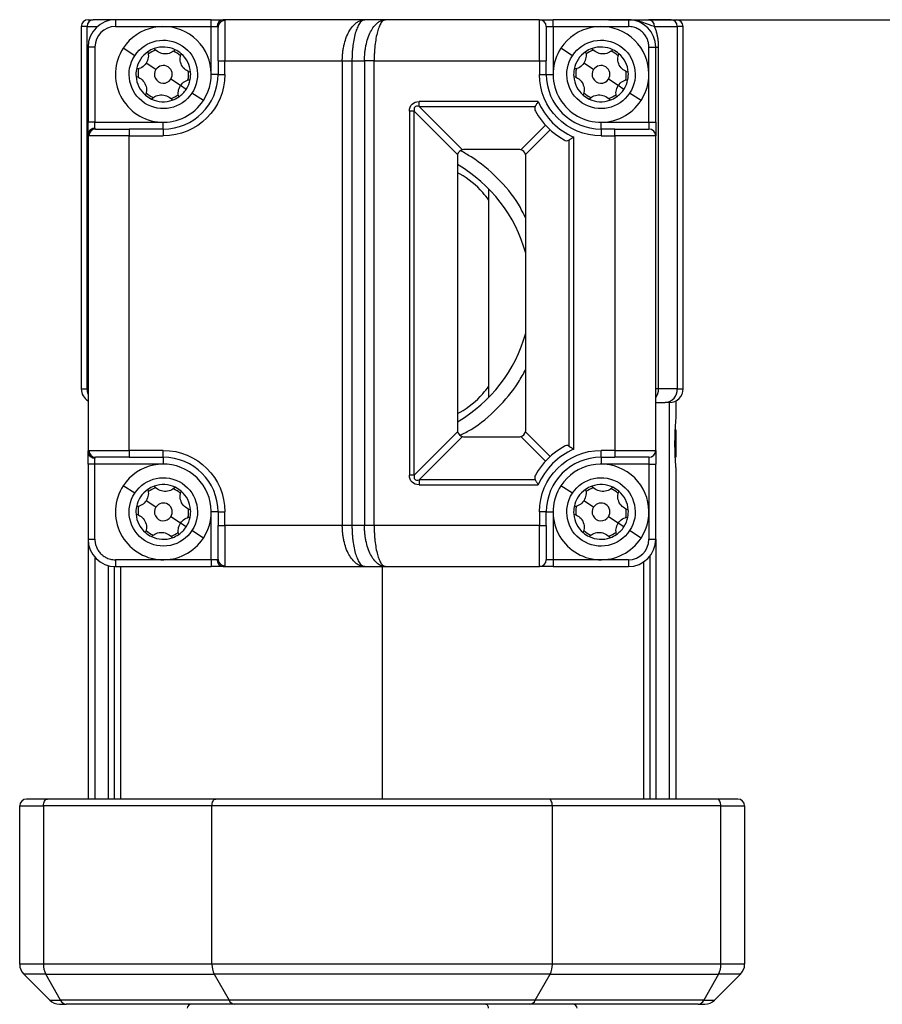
# Model space of a CAD drawing. Header units: millimetres. Extents: x 25 to 1092, y 25 to 838.
# Tile 79 of 81: x 836 to 899, y 678 to 750. Entities that reach past the tile are written whole.
import ezdxf

# ---------------------------------------------------------------- set-up
doc = ezdxf.new("R2010")
doc.units = ezdxf.units.MM
doc.header["$LTSCALE"] = 4
doc.linetypes.add('SLD-Solid', pattern=[0])
doc.layers.add('DIMENSIONS', color=140, linetype='SLD-Solid', lineweight=25)
doc.styles.add('SLDTEXTSTYLE0', font='VERDANA.TTF')
doc.dimstyles.new('SLDDIMSTYLE4', dxfattribs={"dimtxt": 8.632031, "dimasz": 13.208, "dimexe": 0, "dimexo": 0.0625, "dimgap": 2.158008, "dimtad": 0, "dimtih": 1, "dimtoh": 1, "dimrnd": 1e-09, "dimzin": 12, "dimdsep": 46, "dimtxsty": 'SLDTEXTSTYLE0', "dimsah": 1, "dimcen": 0.09, "dimadec": 0, "dimazin": 3, "dimtfac": 1, "dimtofl": 0, "dimtmove": 0, "dimatfit": 3, "dimfxl": 0, "dimfrac": 2, "dimtolj": 1, "dimtzin": 12, "dimarcsym": 0})

# ---------------------------------------------------------------- blocks, each defined once
blk = doc.blocks.new('_D_14')
at = {"layer": 'DIMENSIONS'}
for p, q in [((879.097, 749.536), (959.123, 749.536)), ((946.423, 749.536), (946.423, 712.356)), ((933.597, 696.705), (930.699, 696.705)), ((930.699, 696.705), (930.699, 682.985)), ((959.248, 696.705), (962.147, 696.705)), ((962.147, 696.705), (962.147, 682.985)), ((930.699, 682.985), (933.597, 682.985)), ((962.147, 682.985), (959.248, 682.985)), ((946.423, 634.958), (946.423, 681.053)), ((873.057, 634.958), (959.123, 634.958))]:
    blk.add_line(p, q, dxfattribs=at)
for points in [[(946.423, 749.536), (944.391, 736.328), (948.455, 736.328)], [(946.423, 634.958), (948.455, 648.166), (944.391, 648.166)]]:
    blk.add_solid(points, dxfattribs=at)
at = {"layer": 'DIMENSIONS', "char_height": 8.4667, "attachment_point": 1, "style": 'SLDTEXTSTYLE0'}
for s, insert in [('114.6', (930.007, 709.391)), ('4.51', (933.597, 693.739))]:
    blk.add_mtext(s, dxfattribs=dict(at, insert=insert))

msp = doc.modelspace()

# ---------------------------------------------------------------- linework, layer by layer
for p, q in [((840.94, 749.036), (840.517, 749.036)), ((840.517, 749.036), (840.517, 722.536)), ((840.94, 722.536), (840.94, 749.036)), ((840.94, 749.036), (841.695, 749.036)), ((843.017, 749.536), (841.387, 749.536)), ((843.017, 749.536), (843.017, 749.036)), ((850.017, 749.536), (843.017, 749.536)), ((843.017, 749.036), (850.017, 749.036)), ((850.017, 749.036), (850.017, 749.536)), ((850.017, 745.536), (850.017, 749.036)), ((850.017, 749.036), (850.45, 749.036)), ((861.26, 749.536), (850.883, 749.536)), ((851.017, 749.475), (851.017, 746.536)), ((862.76, 749.536), (861.26, 749.536)), ((874.017, 749.536), (862.76, 749.536)), ((874.017, 746.536), (874.017, 749.536)), ((874.517, 749.036), (875.017, 749.036)), ((875.017, 749.036), (875.017, 749.536)), ((880.517, 749.536), (875.017, 749.536)), ((875.017, 749.036), (875.017, 745.536)), ((875.017, 749.036), (880.517, 749.036)), ((880.517, 749.536), (880.517, 749.036)), ((883.648, 749.536), (881.989, 749.536)), ((882.437, 749.036), (884.095, 749.036)), ((884.095, 749.036), (884.095, 722.536)), ((884.517, 749.036), (884.095, 749.036)), ((884.517, 722.536), (884.517, 749.036)), ((841.517, 747.536), (841.017, 747.536)), ((841.017, 747.536), (841.017, 742.036)), ((841.517, 747.536), (841.517, 742.036)), ((882.017, 742.036), (882.017, 747.536)), ((882.017, 747.536), (882.517, 747.536)), ((882.517, 747.536), (882.729, 747.536)), ((882.517, 742.036), (882.517, 747.536)), ((882.729, 722.536), (882.729, 747.536)), ((844.424, 746.903), (843.587, 747.45)), ((876.424, 746.903), (875.587, 747.45)), ((845.973, 745.891), (845.262, 746.356)), ((850.517, 746.536), (850.517, 745.536)), ((850.517, 746.536), (851.017, 746.536)), ((851.017, 745.536), (851.017, 746.536)), ((851.017, 746.536), (859.603, 746.536)), ((859.603, 746.536), (860.31, 746.536)), ((859.603, 746.536), (859.603, 712.536)), ((860.31, 746.536), (861.225, 746.536)), ((860.31, 746.536), (860.31, 712.536)), ((861.225, 746.536), (861.225, 712.536)), ((861.932, 746.536), (861.225, 746.536)), ((861.932, 746.536), (874.017, 746.536)), ((861.932, 712.536), (861.932, 746.536)), ((874.017, 746.536), (874.017, 745.536)), ((874.017, 746.536), (874.517, 746.536)), ((874.517, 745.536), (874.517, 746.536)), ((877.973, 745.891), (877.262, 746.356)), ((850.517, 745.536), (850.017, 745.536)), ((850.517, 745.536), (851.017, 745.536)), ((874.017, 745.536), (874.517, 745.536)), ((874.517, 745.536), (875.017, 745.536)), ((847.773, 744.715), (847.062, 745.18)), ((848.192, 744.442), (847.773, 744.715)), ((879.773, 744.715), (879.062, 745.18)), ((880.192, 744.442), (879.773, 744.715)), ((849.448, 743.621), (848.61, 744.168)), ((881.448, 743.621), (880.61, 744.168)), ((873.932, 743.543), (865.217, 743.543)), ((865.217, 743.189), (865.217, 743.543)), ((865.217, 743.189), (873.705, 743.189)), ((868.388, 740.019), (865.217, 743.189)), ((864.51, 742.836), (864.51, 716.236)), ((864.864, 742.836), (864.51, 742.836)), ((864.864, 716.236), (864.864, 742.836)), ((864.864, 742.836), (868.034, 739.665)), ((841.517, 742.036), (841.017, 742.036)), ((841.517, 741.603), (841.517, 742.036)), ((841.517, 742.036), (846.517, 742.036)), ((846.517, 741.536), (846.517, 742.036)), ((874.456, 741.827), (872.647, 740.019)), ((878.517, 741.536), (878.517, 742.036)), ((878.517, 742.036), (882.017, 742.036)), ((882.017, 742.036), (882.017, 741.536)), ((882.017, 742.036), (882.517, 742.036)), ((841.017, 741.17), (841.017, 717.902)), ((844.017, 741.036), (841.078, 741.036)), ((844.017, 741.536), (844.017, 741.036)), ((846.517, 741.536), (844.017, 741.536)), ((844.017, 718.036), (844.017, 741.036)), ((844.017, 741.036), (846.517, 741.036)), ((846.517, 741.536), (846.517, 741.036)), ((873, 739.665), (874.809, 741.474)), ((878.517, 741.536), (878.517, 741.036)), ((879.517, 741.536), (878.517, 741.536)), ((878.517, 741.036), (879.517, 741.036)), ((879.517, 741.036), (879.517, 741.536)), ((879.517, 741.036), (879.517, 718.036)), ((882.517, 741.036), (879.517, 741.036)), ((882.517, 718.036), (882.517, 741.036)), ((876.171, 740.724), (876.171, 718.348)), ((876.525, 718.121), (876.525, 740.95)), ((868.017, 739.536), (868.017, 719.536)), ((872.517, 740.036), (868.517, 740.036)), ((873.017, 719.536), (873.017, 739.536)), ((870.317, 721.922), (870.317, 737.149)), ((840.517, 722.536), (840.94, 722.536)), ((841.017, 722.536), (840.94, 722.536)), ((882.729, 722.536), (882.517, 722.536)), ((884.095, 722.536), (882.729, 722.536)), ((884.095, 722.536), (884.517, 722.536)), ((882.517, 721.536), (883.201, 721.536)), ((883.493, 721.536), (883.493, 692.536)), ((884.017, 720.48), (884.017, 721.67)), ((868.034, 719.406), (864.864, 716.236)), ((874.809, 717.597), (873, 719.406)), ((884.017, 717.536), (884.017, 719.536)), ((865.217, 715.882), (868.388, 719.053)), ((868.517, 719.036), (872.517, 719.036)), ((872.647, 719.053), (874.456, 717.244)), ((841.078, 718.036), (844.017, 718.036)), ((846.517, 718.036), (844.017, 718.036)), ((844.017, 718.036), (844.017, 717.536)), ((846.517, 717.536), (846.517, 718.036)), ((879.517, 718.036), (878.517, 718.036)), ((878.517, 717.536), (878.517, 718.036)), ((879.517, 718.036), (879.517, 717.536)), ((879.517, 718.036), (882.517, 718.036)), ((841.017, 717.89), (841.017, 717.606)), ((841.517, 717.036), (841.517, 717.469)), ((844.017, 717.536), (846.517, 717.536)), ((846.517, 717.536), (846.517, 717.036)), ((878.517, 717.536), (879.517, 717.536)), ((878.517, 717.536), (878.517, 717.036)), ((882.017, 717.536), (882.017, 717.036)), ((841.517, 717.036), (841.017, 717.036)), ((841.017, 717.036), (841.017, 711.536)), ((846.517, 717.036), (841.517, 717.036)), ((841.517, 711.536), (841.517, 717.036)), ((882.017, 717.036), (878.517, 717.036)), ((882.017, 717.036), (882.517, 717.036)), ((882.017, 717.036), (882.017, 711.536)), ((882.517, 711.536), (882.517, 717.036)), ((884.017, 692.536), (884.017, 716.592)), ((864.864, 716.236), (864.51, 716.236)), ((873.705, 715.882), (865.217, 715.882)), ((865.217, 715.882), (865.217, 715.529)), ((844.424, 714.903), (843.587, 715.45)), ((865.217, 715.529), (873.932, 715.529)), ((876.424, 714.903), (875.587, 715.45)), ((845.973, 713.891), (845.262, 714.356)), ((877.973, 713.891), (877.262, 714.356)), ((847.773, 712.715), (847.062, 713.18)), ((850.017, 710.036), (850.017, 713.536)), ((850.517, 713.536), (850.017, 713.536)), ((850.517, 713.536), (850.517, 712.536)), ((850.517, 713.536), (851.017, 713.536)), ((851.017, 712.536), (851.017, 713.536)), ((874.017, 713.536), (874.017, 712.536)), ((874.517, 713.536), (874.017, 713.536)), ((874.517, 712.536), (874.517, 713.536)), ((874.517, 713.536), (875.017, 713.536)), ((875.017, 713.536), (875.017, 710.036)), ((879.773, 712.715), (879.062, 713.18)), ((848.192, 712.442), (847.773, 712.715)), ((850.517, 712.536), (851.017, 712.536)), ((859.603, 712.536), (851.017, 712.536)), ((851.017, 712.536), (851.017, 709.596)), ((860.31, 712.536), (859.603, 712.536)), ((861.225, 712.536), (860.31, 712.536)), ((861.932, 712.536), (861.225, 712.536)), ((874.017, 712.536), (861.932, 712.536)), ((874.017, 712.536), (874.517, 712.536)), ((874.017, 709.536), (874.017, 712.536)), ((880.192, 712.442), (879.773, 712.715)), ((841.017, 711.536), (841.017, 692.536)), ((841.017, 711.536), (841.517, 711.536)), ((849.448, 711.621), (848.61, 712.168)), ((881.448, 711.621), (880.61, 712.168)), ((882.017, 711.536), (882.517, 711.536)), ((882.517, 711.536), (882.517, 692.536)), ((841.542, 692.536), (841.542, 710.186)), ((850.017, 710.036), (843.017, 710.036)), ((843.017, 710.036), (843.017, 709.536)), ((850.45, 710.036), (850.017, 710.036)), ((850.017, 710.036), (850.017, 709.536)), ((875.017, 710.036), (874.517, 710.036)), ((875.017, 710.036), (875.017, 709.536)), ((880.517, 710.036), (875.017, 710.036)), ((880.517, 710.036), (880.517, 709.536)), ((882.12, 692.536), (882.12, 710.339)), ((842.517, 692.536), (842.517, 709.599)), ((842.915, 709.538), (842.915, 692.536)), ((843.017, 709.536), (850.017, 709.536)), ((843.393, 709.536), (843.393, 692.536)), ((850.883, 709.536), (861.26, 709.536)), ((861.26, 709.536), (862.76, 709.536)), ((862.517, 709.536), (862.517, 692.536)), ((862.76, 709.536), (874.017, 709.536)), ((875.017, 709.536), (880.517, 709.536)), ((881.642, 692.536), (881.642, 709.882)), ((836.017, 692.036), (837.755, 692.036)), ((836.017, 680.45), (836.017, 692.036)), ((850.072, 692.036), (837.755, 692.036)), ((837.755, 692.036), (837.755, 680.45)), ((850.355, 692.536), (838.038, 692.536)), ((874.963, 692.036), (850.072, 692.036)), ((850.072, 680.45), (850.072, 692.036)), ((886.997, 692.536), (874.68, 692.536)), ((874.963, 680.45), (874.963, 692.036)), ((887.28, 692.036), (874.963, 692.036)), ((887.28, 680.45), (887.28, 692.036)), ((887.28, 692.036), (889.017, 692.036)), ((889.017, 692.036), (889.017, 680.45)), ((837.755, 680.45), (836.017, 680.45)), ((850.072, 680.45), (837.755, 680.45)), ((874.963, 680.45), (850.072, 680.45)), ((887.28, 680.45), (874.963, 680.45)), ((889.017, 680.45), (887.28, 680.45)), ((837.92, 679.743), (836.31, 679.743)), ((836.31, 679.743), (838.225, 677.829)), ((837.92, 679.743), (850.238, 679.743)), ((839.003, 677.829), (837.92, 679.743)), ((874.797, 679.743), (850.238, 679.743)), ((850.238, 679.743), (851.321, 677.829)), ((873.714, 677.829), (874.797, 679.743)), ((874.797, 679.743), (887.114, 679.743)), ((887.114, 679.743), (886.032, 677.829)), ((886.81, 677.829), (888.725, 679.743)), ((888.725, 679.743), (887.114, 679.743)), ((838.225, 677.829), (839.003, 677.829)), ((851.321, 677.829), (839.003, 677.829)), ((873.714, 677.829), (851.321, 677.829)), ((886.032, 677.829), (873.714, 677.829)), ((886.032, 677.829), (886.81, 677.829)), ((851.721, 677.536), (839.403, 677.536)), ((885.632, 677.536), (873.314, 677.536))]:
    msp.add_line(p, q)
at = {"flags": 128}
for points in [[(837.755, 692.036), (837.76, 692.133), (837.776, 692.227), (837.802, 692.313), (837.838, 692.389), (837.88, 692.451), (837.929, 692.498), (837.982, 692.526), (838.038, 692.536)], [(850.072, 692.036), (850.078, 692.133), (850.094, 692.227), (850.12, 692.313), (850.155, 692.389), (850.198, 692.451), (850.247, 692.498), (850.3, 692.526), (850.355, 692.536)], [(874.963, 692.036), (874.957, 692.133), (874.941, 692.227), (874.915, 692.313), (874.88, 692.389), (874.837, 692.451), (874.788, 692.498), (874.735, 692.526), (874.68, 692.536)], [(887.28, 692.036), (887.275, 692.133), (887.259, 692.227), (887.232, 692.313), (887.197, 692.389), (887.154, 692.451), (887.106, 692.498), (887.053, 692.526), (886.997, 692.536)], [(870.105, 677.536), (870.137, 677.53), (870.168, 677.513), (870.196, 677.485), (870.22, 677.448), (870.241, 677.402), (870.256, 677.35), (870.265, 677.294), (870.268, 677.236)]]:
    msp.add_lwpolyline(points, dxfattribs=at)
for centre, radius, start, end in [((841.017, 749.036), 0.5, 90, 180), ((841.415, 749.061), 0.476, 93.36762, 183.01175), ((843.017, 747.536), 2, 90, 180), ((846.517, 745.536), 3.5, 326.84238, 146.84238), ((850.92, 749.067), 0.47, 94.40195, 183.81126), ((851.012, 748.98), 0.495, 89.42128, 179.40934), ((874.017, 749.036), 0.5, 0, 90), ((878.517, 745.536), 3.5, 326.84238, 146.84238), ((880.517, 747.536), 2, 0, 90), ((881.961, 749.061), 0.476, 356.98825, 86.63238), ((883.62, 749.061), 0.476, 356.98825, 86.63238), ((884.017, 749.036), 0.5, 0, 90), ((846.517, 745.536), 2, 64.51074, 109.17403), ((878.517, 745.536), 2, 64.51074, 109.17403), ((846.517, 745.536), 3.5, 146.84238, 326.84238), ((846.517, 745.536), 2, 124.51074, 169.17403), ((846.517, 745.536), 2, 109.17403, 124.51074), ((846.517, 745.536), 1.85, 107.19539, 126.48937), ((846.517, 745.536), 1.85, 47.19539, 66.48937), ((846.517, 745.536), 2, 49.17403, 64.51074), ((846.517, 745.536), 2, 4.51074, 49.17403), ((878.517, 745.536), 3.5, 146.84238, 326.84238), ((878.517, 745.536), 2, 124.51074, 169.17403), ((878.517, 745.536), 2, 109.17403, 124.51074), ((878.517, 745.536), 1.85, 107.19539, 126.48937), ((878.517, 745.536), 1.85, 47.19539, 66.48937), ((878.517, 745.536), 2, 49.17403, 64.51074), ((878.517, 745.536), 2, 4.51074, 49.17403), ((846.517, 745.536), 0.65, 326.84238, 146.84238), ((878.517, 745.536), 0.65, 326.84238, 146.84238), ((846.517, 745.536), 2, 169.17403, 184.51074), ((846.517, 745.536), 2, 184.51074, 229.17403), ((846.517, 745.536), 1.85, 167.19539, 186.48937), ((846.517, 745.536), 0.65, 146.84238, 326.84238), ((846.517, 745.536), 4, 270, 0), ((846.517, 745.536), 1.85, 347.19539, 6.48937), ((846.517, 745.536), 2, 349.17403, 4.51074), ((878.517, 745.536), 4, 180, 270), ((878.517, 745.536), 2, 169.17403, 184.51074), ((878.517, 745.536), 2, 184.51074, 229.17403), ((878.517, 745.536), 1.85, 167.19539, 186.48937), ((878.517, 745.536), 0.65, 146.84238, 326.84238), ((878.517, 745.536), 1.85, 347.19539, 6.48937), ((878.517, 745.536), 2, 349.17403, 4.51074), ((846.517, 745.536), 2, 326.84238, 349.17403), ((878.517, 745.536), 2, 326.84238, 349.17403), ((846.517, 745.536), 2, 229.17403, 244.51074), ((846.517, 745.536), 1.85, 227.19539, 246.48937), ((846.517, 745.536), 1.85, 287.19539, 306.48937), ((846.517, 745.536), 2, 289.17403, 304.51074), ((846.517, 745.536), 2, 304.51074, 326.84238), ((878.517, 745.536), 2, 229.17403, 244.51074), ((878.517, 745.536), 1.85, 227.19539, 246.48937), ((878.517, 745.536), 1.85, 287.19539, 306.48937), ((878.517, 745.536), 2, 289.17403, 304.51074), ((878.517, 745.536), 2, 304.51074, 326.84238), ((846.517, 745.536), 2, 244.51074, 289.17403), ((878.517, 745.536), 2, 244.51074, 289.17403), ((878.517, 745.536), 5.5, 209.40035, 240.59965), ((841.486, 741.134), 0.47, 86.18874, 175.59805), ((841.573, 741.041), 0.495, 90.59066, 180.57872), ((882.017, 741.036), 0.5, 0, 90), ((868.517, 739.536), 0.5, 165, 180), ((868.517, 739.536), 0.5, 105, 165), ((868.517, 739.536), 0.5, 90, 105), ((872.517, 739.536), 0.5, 75, 90), ((872.517, 739.536), 0.5, 15, 75), ((872.517, 739.536), 0.5, 0, 15), ((862.517, 729.536), 10.9, 15.5701, 59.69605), ((862.517, 729.536), 10.9, 300.30395, 344.4299), ((841.517, 722.536), 1, 180, 240), ((842.036, 722.533), 1.097, 179.88367, 201.69928), ((881.659, 722.528), 1.069, 323.37211, 0.39097), ((883.145, 722.486), 0.952, 273.36762, 3.01175), ((883.517, 722.536), 1, 270, 0), ((868.517, 719.536), 0.5, 180, 195), ((868.517, 719.536), 0.5, 195, 255), ((872.517, 719.536), 0.5, 285, 345), ((872.517, 719.536), 0.5, 345, 0), ((868.517, 719.536), 0.5, 255, 270), ((872.517, 719.536), 0.5, 270, 285), ((841.573, 718.031), 0.495, 179.42128, 269.40934), ((878.517, 713.536), 5.5, 119.40035, 150.59965), ((882.017, 718.036), 0.5, 270, 0), ((841.486, 717.938), 0.47, 184.40195, 273.81126), ((846.517, 713.536), 4, 360, 90), ((878.517, 713.536), 4, 90, 180), ((846.517, 713.536), 3.5, 326.84238, 146.84238), ((878.517, 713.536), 3.5, 326.84238, 146.84238), ((846.517, 713.536), 3.5, 146.84238, 326.84238), ((846.517, 713.536), 2, 124.51074, 169.17403), ((846.517, 713.536), 2, 109.17403, 124.51074), ((846.517, 713.536), 1.85, 107.19539, 126.48937), ((846.517, 713.536), 2, 64.51074, 109.17403), ((846.517, 713.536), 1.85, 47.19539, 66.48937), ((846.517, 713.536), 2, 49.17403, 64.51074), ((878.517, 713.536), 3.5, 146.84238, 326.84238), ((878.517, 713.536), 2, 124.51074, 169.17403), ((878.517, 713.536), 2, 109.17403, 124.51074), ((878.517, 713.536), 1.85, 107.19539, 126.48937), ((878.517, 713.536), 2, 64.51074, 109.17403), ((878.517, 713.536), 1.85, 47.19539, 66.48937), ((878.517, 713.536), 2, 49.17403, 64.51074), ((846.517, 713.536), 2, 4.51074, 49.17403), ((878.517, 713.536), 2, 4.51074, 49.17403), ((846.517, 713.536), 2, 169.17403, 184.51074), ((846.517, 713.536), 1.85, 167.19539, 186.48937), ((846.517, 713.536), 0.65, 146.84238, 326.84238), ((846.517, 713.536), 0.65, 326.84238, 146.84238), ((846.517, 713.536), 1.85, 347.19539, 6.48937), ((846.517, 713.536), 2, 349.17403, 4.51074), ((878.517, 713.536), 2, 169.17403, 184.51074), ((878.517, 713.536), 1.85, 167.19539, 186.48937), ((878.517, 713.536), 0.65, 146.84238, 326.84238), ((878.517, 713.536), 0.65, 326.84238, 146.84238), ((878.517, 713.536), 1.85, 347.19539, 6.48937), ((878.517, 713.536), 2, 349.17403, 4.51074), ((846.517, 713.536), 2, 184.51074, 229.17403), ((846.517, 713.536), 2, 326.84238, 349.17403), ((878.517, 713.536), 2, 184.51074, 229.17403), ((878.517, 713.536), 2, 326.84238, 349.17403), ((846.517, 713.536), 1.85, 227.19539, 246.48937), ((846.517, 713.536), 2, 304.51074, 326.84238), ((878.517, 713.536), 1.85, 227.19539, 246.48937), ((878.517, 713.536), 2, 304.51074, 326.84238), ((843.017, 711.536), 2, 180, 270), ((846.517, 713.536), 2, 229.17403, 244.51074), ((846.517, 713.536), 2, 244.51074, 289.17403), ((846.517, 713.536), 1.85, 287.19539, 306.48937), ((846.517, 713.536), 2, 289.17403, 304.51074), ((878.517, 713.536), 2, 229.17403, 244.51074), ((878.517, 713.536), 2, 244.51074, 289.17403), ((878.517, 713.536), 1.85, 287.19539, 306.48937), ((878.517, 713.536), 2, 289.17403, 304.51074), ((880.517, 711.536), 2, 270, 0), ((850.92, 710.004), 0.47, 176.18874, 265.59805), ((851.012, 710.091), 0.495, 180.59066, 270.57872), ((874.017, 710.036), 0.5, 270, 0), ((836.517, 692.036), 0.5, 90, 180), ((888.517, 692.036), 0.5, 0, 90), ((837.017, 680.45), 1, 180, 225), ((839.221, 680.42), 1.467, 178.85202, 207.52276), ((851.539, 680.42), 1.467, 178.85202, 207.52276), ((873.496, 680.42), 1.467, 332.47724, 1.14798), ((885.814, 680.42), 1.467, 332.47724, 1.14798), ((888.017, 680.45), 1, 315, 0), ((838.932, 678.536), 1, 225, 270), ((839.455, 678.026), 0.493, 203.61925, 263.95537), ((851.773, 678.026), 0.493, 203.61925, 263.95537), ((873.262, 678.026), 0.493, 276.04463, 336.38075), ((885.58, 678.026), 0.493, 276.04463, 336.38075), ((886.103, 678.536), 1, 270, 315), ((848.567, 677.236), 0.3, 90, 180), ((876.467, 677.236), 0.3, 0, 90)]:
    msp.add_arc(centre, radius, start, end)
for points in [[(841.017, 749.536), (841.017, 749.536), (841.144, 749.536), (841.387, 749.536)], [(843.017, 749.036), (842.19, 749.036), (841.517, 748.364), (841.517, 747.536)], [(850.017, 749.536), (850.375, 749.536), (850.705, 749.536), (850.883, 749.536)], [(850.517, 748.985), (850.517, 749.02), (850.494, 749.036), (850.45, 749.036)], [(874.017, 749.536), (874.017, 749.536), (874.465, 749.536), (875.017, 749.536)], [(874.517, 749.036), (874.517, 749.036), (874.517, 747.915), (874.517, 746.536)], [(883.648, 749.536), (883.891, 749.536), (884.017, 749.536), (884.017, 749.536)], [(851.017, 745.536), (851.017, 743.052), (849.001, 741.036), (846.517, 741.036)], [(878.517, 741.036), (876.034, 741.036), (874.017, 743.052), (874.017, 745.536)], [(873.932, 743.543), (874.436, 742.381), (875.363, 741.455), (876.525, 740.95)], [(841.017, 741.17), (841.017, 741.348), (841.017, 741.678), (841.017, 742.036)], [(882.517, 742.036), (882.517, 741.484), (882.517, 741.036), (882.517, 741.036)], [(841.517, 741.603), (841.517, 741.559), (841.533, 741.536), (841.568, 741.536)], [(879.517, 741.536), (880.897, 741.536), (882.017, 741.536), (882.017, 741.536)], [(846.517, 718.036), (849.001, 718.036), (851.017, 716.019), (851.017, 713.536)], [(876.525, 718.121), (875.363, 717.617), (874.436, 716.69), (873.932, 715.529)], [(874.017, 713.536), (874.017, 716.019), (876.034, 718.036), (878.517, 718.036)], [(882.517, 718.036), (882.517, 718.036), (882.517, 717.588), (882.517, 717.036)], [(841.017, 717.036), (841.017, 717.393), (841.017, 717.723), (841.017, 717.902)], [(841.568, 717.536), (841.533, 717.536), (841.517, 717.513), (841.517, 717.469)], [(882.017, 717.536), (882.017, 717.536), (880.897, 717.536), (879.517, 717.536)], [(874.517, 712.536), (874.517, 711.156), (874.517, 710.036), (874.517, 710.036)], [(880.517, 710.036), (881.345, 710.036), (882.017, 710.708), (882.017, 711.536)], [(850.45, 710.036), (850.494, 710.036), (850.517, 710.051), (850.517, 710.086)], [(850.883, 709.536), (850.705, 709.536), (850.375, 709.536), (850.017, 709.536)], [(875.017, 709.536), (874.465, 709.536), (874.017, 709.536), (874.017, 709.536)], [(838.038, 692.536), (837.086, 692.536), (836.517, 692.536), (836.517, 692.536)], [(888.517, 692.536), (888.517, 692.536), (887.949, 692.536), (886.997, 692.536)], [(838.932, 677.536), (838.932, 677.536), (839.108, 677.536), (839.403, 677.536)], [(885.632, 677.536), (885.927, 677.536), (886.103, 677.536), (886.103, 677.536)]]:
    msp.add_open_spline(points, degree=3)
for points, knots in [([(850.517, 746.536), (850.517, 747.112), (850.517, 747.67), (850.517, 748.563), (850.517, 748.87), (850.517, 748.985)], [0, 0, 0, 0, 0.5, 0.5, 1, 1, 1, 1]), ([(850.883, 749.536), (850.898, 749.535), (850.926, 749.535), (850.959, 749.53), (850.985, 749.522), (851.004, 749.511), (851.015, 749.495), (851.017, 749.482), (851.017, 749.475)], [0, 0, 0, 0, 0.164519, 0.328616, 0.493263, 0.659424, 0.828038, 1, 1, 1, 1]), ([(859.603, 746.536), (859.604, 746.589), (859.605, 746.696), (859.612, 746.856), (859.624, 747.016), (859.64, 747.174), (859.662, 747.332), (859.688, 747.488), (859.747, 747.779), (859.867, 748.197), (860.078, 748.666), (860.343, 749.058), (860.576, 749.28), (860.769, 749.404), (860.908, 749.471), (861.075, 749.524), (861.195, 749.532), (861.26, 749.536)], [0, 0, 0, 0, 0.031671, 0.06348, 0.095455, 0.127622, 0.160007, 0.192638, 0.22554, 0.347731, 0.478853, 0.603758, 0.74556, 0.793082, 0.851329, 0.920302, 1, 1, 1, 1]), ([(861.26, 749.536), (861.241, 749.535), (861.204, 749.533), (861.15, 749.517), (861.1, 749.494), (861.054, 749.466), (861.012, 749.433), (860.975, 749.398), (860.941, 749.362), (860.858, 749.263), (860.733, 749.058), (860.583, 748.666), (860.461, 748.197), (860.387, 747.744), (860.346, 747.373), (860.326, 747.097), (860.313, 746.817), (860.311, 746.629), (860.31, 746.536)], [0, 0, 0, 0, 0.041202, 0.079721, 0.115557, 0.14871, 0.179181, 0.20697, 0.232077, 0.254503, 0.396299, 0.521213, 0.652328, 0.774529, 0.831908, 0.888518, 0.944501, 1, 1, 1, 1]), ([(861.225, 746.536), (861.225, 746.589), (861.226, 746.696), (861.233, 746.856), (861.243, 747.015), (861.259, 747.174), (861.279, 747.332), (861.303, 747.487), (861.357, 747.777), (861.467, 748.192), (861.662, 748.662), (861.907, 749.056), (862.126, 749.28), (862.304, 749.404), (862.433, 749.471), (862.587, 749.524), (862.7, 749.532), (862.76, 749.536)], [0, 0, 0, 0, 0.033334, 0.066791, 0.100379, 0.134105, 0.167975, 0.201997, 0.236177, 0.361844, 0.494171, 0.617807, 0.755873, 0.8017, 0.857665, 0.923766, 1, 1, 1, 1]), ([(862.76, 749.536), (862.743, 749.535), (862.711, 749.533), (862.664, 749.517), (862.621, 749.494), (862.581, 749.466), (862.545, 749.433), (862.512, 749.398), (862.482, 749.362), (862.408, 749.262), (862.3, 749.056), (862.168, 748.662), (862.063, 748.192), (861.998, 747.741), (861.963, 747.372), (861.945, 747.096), (861.934, 746.816), (861.932, 746.629), (861.932, 746.536)], [0, 0, 0, 0, 0.039397, 0.07626, 0.110587, 0.142379, 0.171635, 0.198357, 0.222543, 0.244195, 0.382251, 0.505896, 0.638212, 0.763887, 0.823579, 0.882803, 0.941597, 1, 1, 1, 1]), ([(882.437, 749.036), (882.291, 749.072), (882.173, 749.113), (881.962, 749.191), (881.868, 749.229), (881.606, 749.33), (881.457, 749.382), (881.029, 749.502), (880.774, 749.536), (880.517, 749.536)], [0, 0, 0, 0, 0.125, 0.125, 0.25, 0.25, 0.5, 0.5, 1, 1, 1, 1]), ([(880.517, 749.536), (880.591, 749.536), (880.665, 749.536), (880.822, 749.536), (880.904, 749.536), (881.094, 749.536), (881.2, 749.536), (881.417, 749.536), (881.499, 749.536), (881.704, 749.536), (881.826, 749.536), (881.989, 749.536)], [0, 0, 0, 0, 0.25, 0.25, 0.5, 0.5, 0.75, 0.75, 0.875, 0.875, 1, 1, 1, 1]), ([(882.017, 747.536), (882.017, 747.574), (882.015, 747.649), (882.002, 747.761), (881.981, 747.872), (881.951, 747.981), (881.892, 748.149), (881.78, 748.365), (881.585, 748.603), (881.347, 748.799), (881.108, 748.922), (880.892, 748.992), (880.706, 749.029), (880.58, 749.033), (880.517, 749.036)], [0, 0, 0, 0, 0.048277, 0.096159, 0.14392, 0.191837, 0.240186, 0.370003, 0.500048, 0.629866, 0.759911, 0.840105, 0.919707, 1, 1, 1, 1]), ([(882.729, 747.536), (882.728, 747.578), (882.727, 747.664), (882.721, 747.792), (882.711, 747.92), (882.696, 748.048), (882.678, 748.175), (882.648, 748.345), (882.599, 748.556), (882.526, 748.803), (882.467, 748.957), (882.437, 749.036)], [0, 0, 0, 0, 0.07669, 0.15355, 0.230968, 0.309322, 0.388979, 0.470286, 0.637867, 0.813746, 1, 1, 1, 1]), ([(844.424, 746.903), (845.179, 748.058), (846.73, 748.383), (849.04, 746.874), (849.365, 745.323), (848.61, 744.168)], [0, 0, 0, 0, 0.5, 0.5, 1, 1, 1, 1]), ([(876.424, 746.903), (877.179, 748.058), (878.73, 748.383), (881.04, 746.874), (881.365, 745.323), (880.61, 744.168)], [0, 0, 0, 0, 0.5, 0.5, 1, 1, 1, 1]), ([(848.61, 744.168), (847.856, 743.013), (846.305, 742.688), (843.995, 744.197), (843.67, 745.748), (844.424, 746.903)], [0, 0, 0, 0, 0.5, 0.5, 1, 1, 1, 1]), ([(845.384, 747.184), (845.423, 747.052), (845.435, 746.912), (845.396, 746.628), (845.345, 746.484), (845.262, 746.356)], [0, 0, 0, 0, 0.5, 0.5, 1, 1, 1, 1]), ([(847.378, 747.341), (847.283, 747.242), (847.168, 747.161), (846.903, 747.052), (846.752, 747.025), (846.452, 747.041), (846.303, 747.085), (846.051, 747.222), (845.944, 747.315), (845.861, 747.425)], [0, 0, 0, 0, 0.25, 0.25, 0.5, 0.5, 0.75, 0.75, 1, 1, 1, 1]), ([(848.511, 745.693), (848.378, 745.725), (848.251, 745.785), (848.024, 745.96), (847.925, 746.077), (847.788, 746.345), (847.752, 746.496), (847.745, 746.783), (847.772, 746.922), (847.825, 747.049)], [0, 0, 0, 0, 0.25, 0.25, 0.5, 0.5, 0.75, 0.75, 1, 1, 1, 1]), ([(880.61, 744.168), (879.856, 743.013), (878.305, 742.688), (875.995, 744.197), (875.67, 745.748), (876.424, 746.903)], [0, 0, 0, 0, 0.5, 0.5, 1, 1, 1, 1]), ([(877.384, 747.184), (877.423, 747.052), (877.435, 746.912), (877.396, 746.628), (877.345, 746.484), (877.262, 746.356)], [0, 0, 0, 0, 0.5, 0.5, 1, 1, 1, 1]), ([(879.378, 747.341), (879.283, 747.242), (879.168, 747.161), (878.903, 747.052), (878.752, 747.025), (878.452, 747.041), (878.303, 747.085), (878.051, 747.222), (877.944, 747.315), (877.861, 747.425)], [0, 0, 0, 0, 0.25, 0.25, 0.5, 0.5, 0.75, 0.75, 1, 1, 1, 1]), ([(880.511, 745.693), (880.378, 745.725), (880.251, 745.785), (880.024, 745.96), (879.925, 746.077), (879.788, 746.345), (879.752, 746.496), (879.745, 746.783), (879.772, 746.922), (879.825, 747.049)], [0, 0, 0, 0, 0.25, 0.25, 0.5, 0.5, 0.75, 0.75, 1, 1, 1, 1]), ([(845.262, 746.356), (845.178, 746.228), (845.067, 746.124), (844.823, 745.975), (844.689, 745.929), (844.553, 745.911)], [0, 0, 0, 0, 0.5, 0.5, 1, 1, 1, 1]), ([(877.262, 746.356), (877.178, 746.228), (877.067, 746.124), (876.823, 745.975), (876.689, 745.929), (876.553, 745.911)], [0, 0, 0, 0, 0.5, 0.5, 1, 1, 1, 1]), ([(844.524, 745.378), (844.657, 745.346), (844.784, 745.286), (845.011, 745.111), (845.11, 744.994), (845.246, 744.726), (845.283, 744.575), (845.29, 744.288), (845.263, 744.149), (845.21, 744.022)], [0, 0, 0, 0, 0.25, 0.25, 0.5, 0.5, 0.75, 0.75, 1, 1, 1, 1]), ([(876.524, 745.378), (876.657, 745.346), (876.784, 745.286), (877.011, 745.111), (877.11, 744.994), (877.246, 744.726), (877.283, 744.575), (877.29, 744.288), (877.263, 744.149), (877.21, 744.022)], [0, 0, 0, 0, 0.25, 0.25, 0.5, 0.5, 0.75, 0.75, 1, 1, 1, 1]), ([(847.651, 743.888), (847.612, 744.019), (847.6, 744.16), (847.638, 744.444), (847.69, 744.587), (847.773, 744.715)], [0, 0, 0, 0, 0.5, 0.5, 1, 1, 1, 1]), ([(847.773, 744.715), (847.857, 744.843), (847.967, 744.947), (848.212, 745.097), (848.346, 745.142), (848.482, 745.16)], [0, 0, 0, 0, 0.5, 0.5, 1, 1, 1, 1]), ([(879.651, 743.888), (879.612, 744.019), (879.6, 744.16), (879.638, 744.444), (879.69, 744.587), (879.773, 744.715)], [0, 0, 0, 0, 0.5, 0.5, 1, 1, 1, 1]), ([(879.773, 744.715), (879.857, 744.843), (879.967, 744.947), (880.212, 745.097), (880.346, 745.142), (880.482, 745.16)], [0, 0, 0, 0, 0.5, 0.5, 1, 1, 1, 1]), ([(845.657, 743.73), (845.752, 743.83), (845.867, 743.91), (846.132, 744.019), (846.283, 744.046), (846.583, 744.03), (846.732, 743.986), (846.984, 743.849), (847.091, 743.756), (847.174, 743.647)], [0, 0, 0, 0, 0.25, 0.25, 0.5, 0.5, 0.75, 0.75, 1, 1, 1, 1]), ([(877.657, 743.73), (877.752, 743.83), (877.867, 743.91), (878.132, 744.019), (878.283, 744.046), (878.583, 744.03), (878.732, 743.986), (878.984, 743.849), (879.091, 743.756), (879.174, 743.647)], [0, 0, 0, 0, 0.25, 0.25, 0.5, 0.5, 0.75, 0.75, 1, 1, 1, 1]), ([(864.51, 742.836), (864.51, 743.05), (864.576, 743.23), (864.823, 743.477), (865.003, 743.543), (865.217, 743.543)], [0, 0, 0, 0, 0.5, 0.5, 1, 1, 1, 1]), ([(865.217, 743.189), (865.074, 743.225), (864.966, 743.211), (864.842, 743.087), (864.828, 742.979), (864.864, 742.836)], [0, 0, 0, 0, 0.5, 0.5, 1, 1, 1, 1]), ([(873.705, 743.189), (873.67, 743.133), (873.661, 743.072), (873.673, 742.951), (873.694, 742.892), (873.726, 742.836)], [0, 0, 0, 0, 0.5, 0.5, 1, 1, 1, 1]), ([(873.705, 743.189), (873.715, 743.205), (873.735, 743.237), (873.771, 743.293), (873.813, 743.36), (873.867, 743.444), (873.909, 743.507), (873.932, 743.543)], [0, 0, 0, 0, 0.154455, 0.320839, 0.499408, 0.719071, 1, 1, 1, 1]), ([(841.078, 741.036), (841.071, 741.036), (841.058, 741.038), (841.043, 741.049), (841.031, 741.068), (841.023, 741.094), (841.018, 741.127), (841.018, 741.155), (841.017, 741.17)], [0, 0, 0, 0, 0.1719624, 0.3405756, 0.506737, 0.6713842, 0.8354808, 1, 1, 1, 1]), ([(841.568, 741.536), (841.683, 741.536), (841.99, 741.536), (842.883, 741.536), (843.441, 741.536), (844.017, 741.536)], [0, 0, 0, 0, 0.5, 0.5, 1, 1, 1, 1]), ([(875.817, 740.744), (875.874, 740.712), (875.932, 740.691), (876.054, 740.679), (876.115, 740.689), (876.171, 740.724)], [0, 0, 0, 0, 0.5, 0.5, 1, 1, 1, 1]), ([(876.525, 740.95), (876.5, 740.934), (876.454, 740.904), (876.391, 740.864), (876.322, 740.819), (876.246, 740.771), (876.195, 740.739), (876.171, 740.724)], [0, 0, 0, 0, 0.194237, 0.361214, 0.500956, 0.764011, 1, 1, 1, 1]), ([(873.017, 735.006), (872.847, 735.359), (872.321, 736.45), (870.974, 737.996), (869.491, 739.254), (868.517, 739.801), (868.257, 739.947)], [0, 0, 0, 0, 0.1683312, 0.5200134, 0.8716956, 1, 1, 1, 1]), ([(870.317, 736.34), (870.172, 736.526), (869.587, 737.273), (868.782, 737.95), (868.081, 738.307), (868.017, 738.339)], [0, 0, 0, 0, 0.23083, 0.929825, 1, 1, 1, 1]), ([(868.209, 719.151), (868.486, 719.286), (869.5, 719.779), (870.978, 721.081), (872.27, 722.61), (872.843, 723.636), (873.017, 723.948)], [0, 0, 0, 0, 0.133934, 0.489384, 0.844833, 1, 1, 1, 1]), ([(868.017, 720.732), (868.081, 720.764), (868.782, 721.121), (869.587, 721.798), (870.172, 722.545), (870.317, 722.731)], [0, 0, 0, 0, 0.070175, 0.76917, 1, 1, 1, 1]), ([(883.517, 721.536), (883.516, 721.536), (883.515, 721.536), (883.499, 721.536), (883.474, 721.536), (883.427, 721.536), (883.346, 721.536), (883.249, 721.536), (883.201, 721.536)], [0, 0, 0, 0, 0.1251631, 0.2499538, 0.3747937, 0.5001037, 0.7499539, 1, 1, 1, 1]), ([(884.017, 716.591), (884.017, 716.592), (884.016, 716.604), (884.012, 716.653), (884.008, 716.689), (884, 716.786), (883.995, 716.844), (883.984, 716.984), (883.978, 717.065), (883.966, 717.244), (883.96, 717.341), (883.949, 717.553), (883.943, 717.667), (883.931, 718.02), (883.925, 718.278), (883.925, 718.663), (883.927, 718.793), (883.931, 719.045), (883.935, 719.167), (883.943, 719.404), (883.949, 719.518), (883.96, 719.729), (883.966, 719.827), (883.978, 720.007), (883.984, 720.087), (883.995, 720.226), (884, 720.286), (884.008, 720.382), (884.012, 720.418), (884.016, 720.467), (884.017, 720.48), (884.017, 720.48)], [0, 0, 0, 0, 0.0625, 0.0625, 0.125, 0.125, 0.1875, 0.1875, 0.25, 0.25, 0.3125, 0.3125, 0.375, 0.375, 0.5, 0.5, 0.5625, 0.5625, 0.625, 0.625, 0.6875, 0.6875, 0.75, 0.75, 0.8125, 0.8125, 0.875, 0.875, 0.9375, 0.9375, 1, 1, 1, 1]), ([(841.017, 717.902), (841.018, 717.916), (841.018, 717.944), (841.023, 717.977), (841.031, 718.004), (841.043, 718.022), (841.058, 718.034), (841.071, 718.035), (841.078, 718.036)], [0, 0, 0, 0, 0.1645192, 0.3286158, 0.493263, 0.6594244, 0.8280376, 1, 1, 1, 1]), ([(876.171, 718.348), (876.115, 718.383), (876.053, 718.392), (875.933, 718.38), (875.874, 718.359), (875.817, 718.327)], [0, 0, 0, 0, 0.5, 0.5, 1, 1, 1, 1]), ([(876.171, 718.348), (876.187, 718.338), (876.219, 718.318), (876.275, 718.282), (876.342, 718.24), (876.425, 718.186), (876.489, 718.145), (876.525, 718.121)], [0, 0, 0, 0, 0.154455, 0.320839, 0.499408, 0.719071, 1, 1, 1, 1]), ([(844.017, 717.536), (843.441, 717.536), (842.883, 717.536), (841.99, 717.536), (841.683, 717.536), (841.568, 717.536)], [0, 0, 0, 0, 0.5, 0.5, 1, 1, 1, 1]), ([(844.424, 714.903), (845.179, 716.058), (846.73, 716.383), (849.04, 714.874), (849.365, 713.323), (848.61, 712.168)], [0, 0, 0, 0, 0.5, 0.5, 1, 1, 1, 1]), ([(865.217, 715.529), (865.003, 715.529), (864.823, 715.595), (864.576, 715.841), (864.51, 716.022), (864.51, 716.236)], [0, 0, 0, 0, 0.5, 0.5, 1, 1, 1, 1]), ([(864.864, 716.236), (864.828, 716.093), (864.842, 715.984), (864.966, 715.86), (865.074, 715.846), (865.217, 715.882)], [0, 0, 0, 0, 0.5, 0.5, 1, 1, 1, 1]), ([(873.726, 716.236), (873.694, 716.179), (873.673, 716.121), (873.661, 715.999), (873.671, 715.938), (873.705, 715.882)], [0, 0, 0, 0, 0.5, 0.5, 1, 1, 1, 1]), ([(873.705, 715.882), (873.716, 715.866), (873.737, 715.831), (873.776, 715.769), (873.822, 715.697), (873.874, 715.616), (873.912, 715.558), (873.932, 715.529)], [0, 0, 0, 0, 0.1633164, 0.3450166, 0.5451383, 0.7635502, 1, 1, 1, 1]), ([(876.424, 714.903), (877.179, 716.058), (878.73, 716.383), (881.04, 714.874), (881.365, 713.323), (880.61, 712.168)], [0, 0, 0, 0, 0.5, 0.5, 1, 1, 1, 1]), ([(845.384, 715.184), (845.423, 715.052), (845.435, 714.912), (845.396, 714.628), (845.345, 714.484), (845.262, 714.356)], [0, 0, 0, 0, 0.5, 0.5, 1, 1, 1, 1]), ([(847.378, 715.341), (847.283, 715.242), (847.168, 715.161), (846.903, 715.052), (846.752, 715.025), (846.452, 715.041), (846.303, 715.085), (846.051, 715.222), (845.944, 715.315), (845.861, 715.425)], [0, 0, 0, 0, 0.25, 0.25, 0.5, 0.5, 0.75, 0.75, 1, 1, 1, 1]), ([(877.384, 715.184), (877.423, 715.052), (877.435, 714.912), (877.396, 714.628), (877.345, 714.484), (877.262, 714.356)], [0, 0, 0, 0, 0.5, 0.5, 1, 1, 1, 1]), ([(879.378, 715.341), (879.283, 715.242), (879.168, 715.161), (878.903, 715.052), (878.752, 715.025), (878.452, 715.041), (878.303, 715.085), (878.051, 715.222), (877.944, 715.315), (877.861, 715.425)], [0, 0, 0, 0, 0.25, 0.25, 0.5, 0.5, 0.75, 0.75, 1, 1, 1, 1]), ([(848.61, 712.168), (848.248, 711.613), (847.679, 711.225), (846.382, 710.953), (845.705, 711.08), (844.595, 711.805), (844.207, 712.374), (843.935, 713.672), (844.062, 714.348), (844.424, 714.903)], [0, 0, 0, 0, 0.25, 0.25, 0.5, 0.5, 0.75, 0.75, 1, 1, 1, 1]), ([(845.262, 714.356), (845.178, 714.228), (845.067, 714.124), (844.823, 713.975), (844.689, 713.929), (844.553, 713.911)], [0, 0, 0, 0, 0.5, 0.5, 1, 1, 1, 1]), ([(848.511, 713.693), (848.378, 713.725), (848.251, 713.785), (848.024, 713.96), (847.925, 714.077), (847.788, 714.345), (847.752, 714.496), (847.745, 714.783), (847.772, 714.922), (847.825, 715.049)], [0, 0, 0, 0, 0.25, 0.25, 0.5, 0.5, 0.75, 0.75, 1, 1, 1, 1]), ([(880.61, 712.168), (879.856, 711.013), (878.305, 710.688), (875.995, 712.197), (875.67, 713.748), (876.424, 714.903)], [0, 0, 0, 0, 0.5, 0.5, 1, 1, 1, 1]), ([(877.262, 714.356), (877.178, 714.228), (877.067, 714.124), (876.823, 713.975), (876.689, 713.929), (876.553, 713.911)], [0, 0, 0, 0, 0.5, 0.5, 1, 1, 1, 1]), ([(880.511, 713.693), (880.378, 713.725), (880.251, 713.785), (880.024, 713.96), (879.925, 714.077), (879.788, 714.345), (879.752, 714.496), (879.745, 714.783), (879.772, 714.922), (879.825, 715.049)], [0, 0, 0, 0, 0.25, 0.25, 0.5, 0.5, 0.75, 0.75, 1, 1, 1, 1]), ([(844.524, 713.378), (844.657, 713.346), (844.784, 713.286), (845.011, 713.111), (845.11, 712.994), (845.246, 712.726), (845.283, 712.575), (845.29, 712.288), (845.263, 712.149), (845.21, 712.022)], [0, 0, 0, 0, 0.25, 0.25, 0.5, 0.5, 0.75, 0.75, 1, 1, 1, 1]), ([(847.773, 712.715), (847.857, 712.843), (847.967, 712.947), (848.212, 713.097), (848.346, 713.142), (848.482, 713.16)], [0, 0, 0, 0, 0.5, 0.5, 1, 1, 1, 1]), ([(876.524, 713.378), (876.657, 713.346), (876.784, 713.286), (877.011, 713.111), (877.11, 712.994), (877.246, 712.726), (877.283, 712.575), (877.29, 712.288), (877.263, 712.149), (877.21, 712.022)], [0, 0, 0, 0, 0.25, 0.25, 0.5, 0.5, 0.75, 0.75, 1, 1, 1, 1]), ([(879.773, 712.715), (879.857, 712.843), (879.967, 712.947), (880.212, 713.097), (880.346, 713.142), (880.482, 713.16)], [0, 0, 0, 0, 0.5, 0.5, 1, 1, 1, 1]), ([(847.651, 711.888), (847.612, 712.019), (847.6, 712.16), (847.638, 712.444), (847.69, 712.587), (847.773, 712.715)], [0, 0, 0, 0, 0.5, 0.5, 1, 1, 1, 1]), ([(850.517, 710.086), (850.517, 710.201), (850.517, 710.508), (850.517, 711.401), (850.517, 711.959), (850.517, 712.536)], [0, 0, 0, 0, 0.5, 0.5, 1, 1, 1, 1]), ([(861.26, 709.536), (861.227, 709.537), (861.162, 709.539), (861.068, 709.555), (860.982, 709.577), (860.902, 709.606), (860.829, 709.638), (860.763, 709.673), (860.704, 709.709), (860.558, 709.809), (860.343, 710.013), (860.078, 710.405), (859.867, 710.874), (859.736, 711.328), (859.666, 711.698), (859.63, 711.975), (859.607, 712.255), (859.605, 712.442), (859.603, 712.536)], [0, 0, 0, 0, 0.041202, 0.079721, 0.115557, 0.14871, 0.179181, 0.20697, 0.232077, 0.254503, 0.396299, 0.521213, 0.652328, 0.774529, 0.831908, 0.888518, 0.944501, 1, 1, 1, 1]), ([(860.31, 712.536), (860.311, 712.482), (860.311, 712.376), (860.315, 712.215), (860.322, 712.056), (860.332, 711.897), (860.344, 711.739), (860.359, 711.584), (860.393, 711.292), (860.461, 710.874), (860.583, 710.405), (860.733, 710.013), (860.869, 709.791), (860.978, 709.667), (861.057, 709.6), (861.153, 709.547), (861.223, 709.54), (861.26, 709.536)], [0, 0, 0, 0, 0.031671, 0.06348, 0.095455, 0.127622, 0.160007, 0.192638, 0.22554, 0.347731, 0.478853, 0.603758, 0.74556, 0.793082, 0.851329, 0.920302, 1, 1, 1, 1]), ([(862.76, 709.536), (862.729, 709.537), (862.669, 709.539), (862.582, 709.555), (862.501, 709.577), (862.427, 709.606), (862.36, 709.638), (862.299, 709.673), (862.245, 709.709), (862.109, 709.809), (861.907, 710.016), (861.662, 710.409), (861.467, 710.879), (861.348, 711.33), (861.283, 711.699), (861.249, 711.975), (861.228, 712.255), (861.226, 712.442), (861.225, 712.536)], [0, 0, 0, 0, 0.039397, 0.07626, 0.110587, 0.142379, 0.171635, 0.198357, 0.222543, 0.244195, 0.382251, 0.505896, 0.638212, 0.763887, 0.823579, 0.882803, 0.941597, 1, 1, 1, 1]), ([(861.932, 712.536), (861.932, 712.482), (861.932, 712.376), (861.936, 712.216), (861.942, 712.056), (861.95, 711.897), (861.961, 711.74), (861.974, 711.584), (862.003, 711.294), (862.063, 710.879), (862.168, 710.409), (862.3, 710.016), (862.418, 709.792), (862.515, 709.667), (862.584, 709.6), (862.667, 709.547), (862.728, 709.54), (862.76, 709.536)], [0, 0, 0, 0, 0.033334, 0.066791, 0.100379, 0.134105, 0.167975, 0.201997, 0.236177, 0.361844, 0.494171, 0.617807, 0.755873, 0.8017, 0.857665, 0.923766, 1, 1, 1, 1]), ([(879.651, 711.888), (879.612, 712.019), (879.6, 712.16), (879.638, 712.444), (879.69, 712.587), (879.773, 712.715)], [0, 0, 0, 0, 0.5, 0.5, 1, 1, 1, 1]), ([(841.517, 711.536), (841.518, 711.498), (841.52, 711.422), (841.533, 711.31), (841.554, 711.199), (841.584, 711.09), (841.643, 710.923), (841.754, 710.706), (841.949, 710.468), (842.188, 710.273), (842.427, 710.149), (842.643, 710.079), (842.829, 710.042), (842.954, 710.038), (843.017, 710.036)], [0, 0, 0, 0, 0.048277, 0.096159, 0.14392, 0.191837, 0.240186, 0.370003, 0.500048, 0.629866, 0.759911, 0.840105, 0.919707, 1, 1, 1, 1]), ([(845.657, 711.73), (845.752, 711.83), (845.867, 711.91), (846.132, 712.019), (846.283, 712.046), (846.583, 712.03), (846.732, 711.986), (846.984, 711.849), (847.091, 711.756), (847.174, 711.647)], [0, 0, 0, 0, 0.25, 0.25, 0.5, 0.5, 0.75, 0.75, 1, 1, 1, 1]), ([(877.657, 711.73), (877.752, 711.83), (877.867, 711.91), (878.132, 712.019), (878.283, 712.046), (878.583, 712.03), (878.732, 711.986), (878.984, 711.849), (879.091, 711.756), (879.174, 711.647)], [0, 0, 0, 0, 0.25, 0.25, 0.5, 0.5, 0.75, 0.75, 1, 1, 1, 1]), ([(851.017, 709.596), (851.017, 709.589), (851.015, 709.576), (851.004, 709.561), (850.985, 709.549), (850.959, 709.541), (850.926, 709.536), (850.898, 709.536), (850.883, 709.536)], [0, 0, 0, 0, 0.171962, 0.340576, 0.506737, 0.671384, 0.835481, 1, 1, 1, 1]), ([(874.68, 692.536), (871.099, 692.536), (866.859, 692.536), (858.176, 692.536), (853.935, 692.536), (850.355, 692.536)], [0, 0, 0, 0, 0.5, 0.5, 1, 1, 1, 1]), ([(873.314, 677.536), (873.205, 677.536), (872.988, 677.536), (872.656, 677.536), (872.321, 677.536), (871.982, 677.536), (871.638, 677.536), (871.29, 677.536), (870.632, 677.536), (869.643, 677.536), (868.291, 677.536), (866.894, 677.536), (864.973, 677.536), (862.517, 677.536), (860.062, 677.536), (858.141, 677.536), (856.744, 677.536), (855.392, 677.536), (854.313, 677.536), (853.482, 677.536), (852.882, 677.536), (852.293, 677.536), (851.912, 677.536), (851.721, 677.536)], [0, 0, 0, 0, 0.017169, 0.034321, 0.051462, 0.068601, 0.085745, 0.1029, 0.120074, 0.182168, 0.244285, 0.307846, 0.371431, 0.500002, 0.628573, 0.692135, 0.75572, 0.817813, 0.87993, 0.909963, 0.939959, 0.969959, 1, 1, 1, 1])]:
    msp.add_open_spline(points, degree=3, knots=knots)

# ---------------------------------------------------------------- dimensions: what is measured, and where the dimension line sits
at = {"layer": 'DIMENSIONS'}
dim = msp.add_linear_dim(base=(946.423, 749.536), p1=(867.977, 634.958), p2=(874.017, 749.536), angle=90, dimstyle='SLDDIMSTYLE4', dxfattribs=at)
dim.commit()
dim.dimension.update_dxf_attribs({"geometry": '_D_14', "text_midpoint": (946.423, 696.705), "dimtype": 160})

doc.saveas('drawing.dxf')
